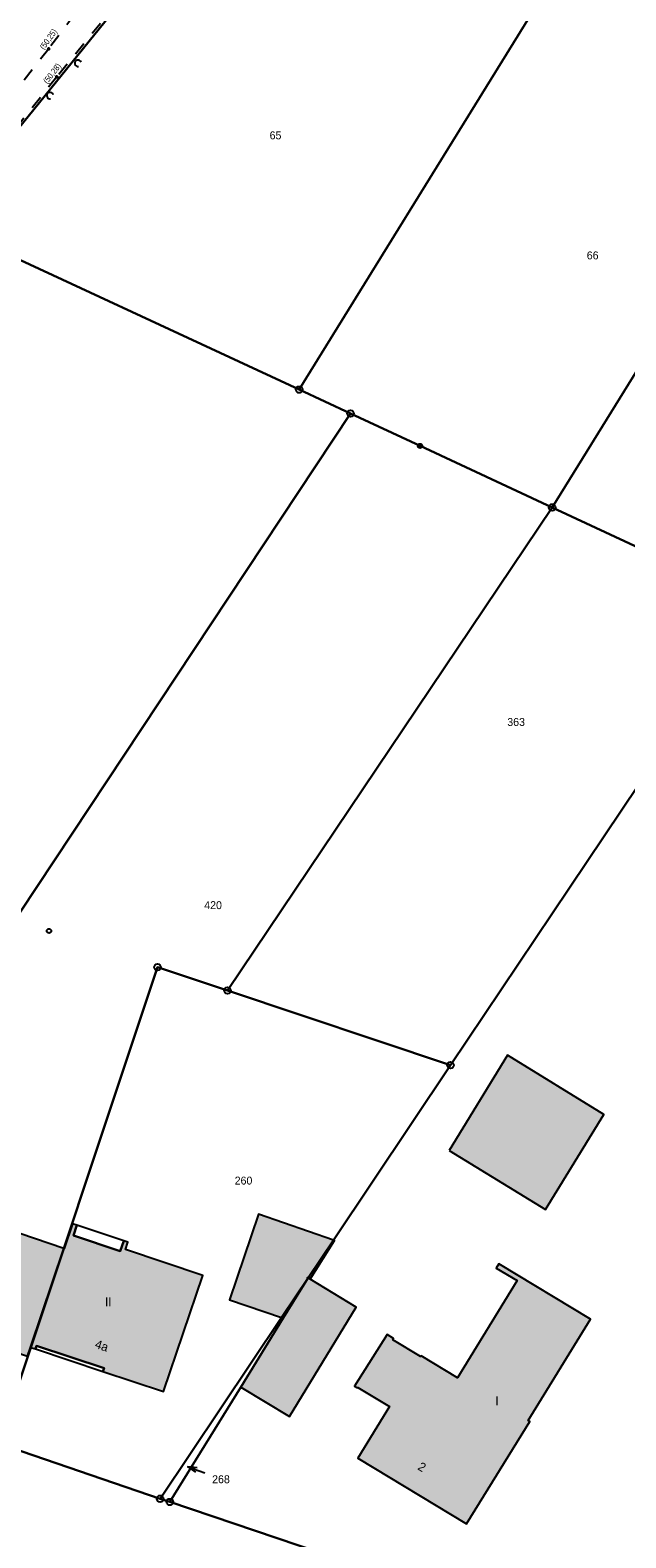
# Model space of a CAD drawing. Extents: x 2408905 to 2410405, y 5786105 to 5787663.
# Tile 21 of 43: x 2409959 to 2410004, y 5786737 to 5786851. Entities that reach past the tile are written whole.
import ezdxf

# ---------------------------------------------------------------- set-up
doc = ezdxf.new("R2010")
doc.units = 0
doc.linetypes.add('DASHED_70', pattern=[2, 1, -1])
for name, color, linetype in [('K100-FLST_GRENZEN', 40, 'Continuous'), ('K105-FLST_NUMMERN', 40, 'Continuous'), ('K125-GEB_LINIEN', 40, 'Continuous'), ('K125-GEB_LINIEN-FLAECHE', 2, 'Continuous'), ('K130-GEB_TEXTE', 40, 'Continuous'), ('K145-VERM_PKTE', 7, 'Continuous'), ('TOP-HOEHENI', 7, 'Continuous'), ('TOP-LINIEN', 7, 'Continuous'), ('TOP-SYMBOLE', 7, 'Continuous')]:
    doc.layers.add(name, color=color, linetype=linetype)
doc.styles.add('SIMPLEX', font='CONTINUOUS')

# ---------------------------------------------------------------- blocks, each defined once
blk = doc.blocks.new('233')
at = {"layer": 'K105-FLST_NUMMERN', "color": 7}
for points in [[(2, 0.5, 0), (0, 0, 0), (2, -0.5, 0)], [(0, 0, 0), (4, 0, 0)]]:
    blk.add_polyline3d(points, dxfattribs=at)
blk = doc.blocks.new('128')
at = {"color": 11, "linetype": 'Continuous'}
blk.add_circle((0, 0), 0.5, dxfattribs=at)
blk = doc.blocks.new('GRENZSTEIN')
at = {"color": 7, "linetype": 'Continuous'}
blk.add_circle((0, 0), 0.75, dxfattribs=at)
blk = doc.blocks.new('251')
at = {"color": 40, "linetype": 'Continuous'}
blk.add_circle((0, 0), 0.175, dxfattribs=at)
blk = doc.blocks.new('168')
at = {"color": 74, "linetype": 'Continuous'}
blk.add_arc((0, 0.001), 1, 318.61027, 221.38965, dxfattribs=at)
blk = doc.blocks.new('247')
at = {"layer": 'TOP-HOEHENI', "color": 30}
for points in [[(-0.375, 0, 0), (0.375, 0, 0)], [(0, -0.375, 0), (0, 0.375, 0)]]:
    blk.add_polyline3d(points, dxfattribs=at)

msp = doc.modelspace()

# ---------------------------------------------------------------- hatches: boundary and pattern name
at = {"layer": 'K125-GEB_LINIEN-FLAECHE'}
for color, points in [(33, [(2409991.117, 5786766.217), (2409998.406, 5786761.737), (2410002.807, 5786768.934), (2409995.523, 5786773.415)]), (32, [(2409959.444, 5786751.314), (2409961.953, 5786758.795), (2409947.36, 5786763.763), (2409946.061, 5786759.835), (2409950.813, 5786758.212), (2409949.377, 5786754.002), (2409959.218, 5786750.64)]), (33, [(2409978.561, 5786753.52), (2409980.443, 5786756.569), (2409980.581, 5786756.484), (2409982.428, 5786759.392), (2409982.352, 5786759.418), (2409976.684, 5786761.381), (2409974.498, 5786754.898), (2409978.429, 5786753.565)]), (32, [(2409961.953, 5786758.795), (2409959.444, 5786751.314), (2409959.814, 5786751.191), (2409959.893, 5786751.428), (2409964.997, 5786749.73), (2409964.918, 5786749.492), (2409969.495, 5786747.969), (2409972.471, 5786756.763), (2409966.612, 5786758.714), (2409966.798, 5786759.275), (2409966.485, 5786759.379), (2409966.222, 5786758.591), (2409962.682, 5786759.769), (2409962.944, 5786760.557), (2409962.621, 5786760.664), (2409961.993, 5786758.783)]), (32, [(2409984.179, 5786748.243), (2409984.205, 5786748.286), (2409986.584, 5786746.85), (2409984.206, 5786742.941), (2409992.413, 5786737.962), (2409997.2, 5786745.698), (2409997.083, 5786745.769), (2410001.812, 5786753.457), (2409994.857, 5786757.631), (2409994.667, 5786757.314), (2409996.253, 5786756.364), (2409991.734, 5786749.005), (2409988.979, 5786750.671), (2409988.948, 5786750.621), (2409986.844, 5786751.894), (2409986.906, 5786751.997), (2409986.427, 5786752.285), (2409983.956, 5786748.377)]), (33, [(2409975.348, 5786748.314), (2409979.022, 5786746.086), (2409984.076, 5786754.362), (2409980.581, 5786756.484), (2409980.443, 5786756.569), (2409978.561, 5786753.52)])]:
    msp.add_hatch(color=color, dxfattribs=at).paths.add_polyline_path(points)

# ---------------------------------------------------------------- linework, layer by layer
at = {"layer": 'K100-FLST_GRENZEN', "color": 7}
for points in [[(2409927.017, 5786815.023, 0), (2409933.571, 5786812.782, 0), (2409952.671, 5786836.352, 0), (2409983.654, 5786874.585, 0), (2409992.191, 5786885.136, 0), (2409999.148, 5786893.732, 0), (2410018.292, 5786917.389, 0), (2410032.896, 5786935.436, 0), (2410046.913, 5786926.055, 0), (2410063.964, 5786914.643, 0), (2410102.275, 5786889.004, 0), (2410103.827, 5786892.748, 0), (2410076.125, 5786911.295, 0), (2410074.033, 5786912.696, 0), (2410035.416, 5786938.551, 0), (2410029.762, 5786942.267, 0), (2410007.251, 5786914.486, 0), (2410003.508, 5786909.867, 0), (2409978.366, 5786878.841, 0), (2409978.187, 5786878.986, 0), (2409926.556, 5786815.18, 0), (2409927.017, 5786815.023, 0)], [(2409979.769, 5786823.777, 0), (2410012.182, 5786876.265, 0), (2409996.622, 5786885.884, 0), (2409992.191, 5786885.136, 0), (2409983.654, 5786874.585, 0), (2409952.671, 5786836.352, 0), (2409979.769, 5786823.777, 0)], [(2409983.643, 5786821.976, 0), (2409988.907, 5786819.522, 0), (2409998.897, 5786814.87, 0), (2410017.527, 5786844.974, 0), (2410021.186, 5786850.884, 0), (2410030.056, 5786865.215, 0), (2410012.182, 5786876.265, 0), (2409979.769, 5786823.777, 0), (2409983.643, 5786821.976, 0)], [(2410014.609, 5786807.555, 0), (2410018.134, 5786805.914, 0), (2410047.92, 5786854.171, 0), (2410030.056, 5786865.215, 0), (2410021.186, 5786850.884, 0), (2410017.527, 5786844.974, 0), (2409998.897, 5786814.87, 0), (2410014.609, 5786807.555, 0)], [(2409922.826, 5786782.663, 0), (2409928.526, 5786780.749, 0), (2409949.582, 5786773.686, 0), (2409950.68, 5786775.607, 0), (2409951.119, 5786776.375, 0), (2409953.342, 5786776.253, 0), (2409983.643, 5786821.976, 0), (2409979.769, 5786823.777, 0), (2409952.671, 5786836.352, 0), (2409933.571, 5786812.782, 0), (2409923.502, 5786793.944, 0), (2409919.074, 5786783.92, 0), (2409922.826, 5786782.663, 0)], [(2409937.26, 5786750.714, 0), (2409957.004, 5786744.042, 0), (2409969.05, 5786780.08, 0), (2409974.339, 5786778.309, 0), (2409998.897, 5786814.87, 0), (2409988.907, 5786819.522, 0), (2409983.643, 5786821.976, 0), (2409953.342, 5786776.253, 0), (2409940.691, 5786757.162, 0), (2409937.26, 5786750.714, 0)], [(2409991.215, 5786772.657, 0), (2410000.221, 5786786.092, 0), (2410014.609, 5786807.555, 0), (2409998.897, 5786814.87, 0), (2409974.339, 5786778.309, 0), (2409991.215, 5786772.657, 0)], [(2409969.979, 5786739.614, 0), (2410002.225, 5786728.715, 0), (2410026.732, 5786768.42, 0), (2410042.789, 5786794.435, 0), (2410018.134, 5786805.914, 0), (2410014.609, 5786807.555, 0), (2410000.221, 5786786.092, 0), (2409991.215, 5786772.657, 0), (2409982.352, 5786759.418, 0), (2409980.443, 5786756.569, 0), (2409978.561, 5786753.52, 0), (2409975.348, 5786748.314, 0), (2409969.979, 5786739.614, 0)], [(2409957.004, 5786744.042, 0), (2409969.244, 5786739.863, 0), (2409978.429, 5786753.565, 0), (2409980.443, 5786756.569, 0), (2409982.352, 5786759.418, 0), (2409991.215, 5786772.657, 0), (2409974.339, 5786778.309, 0), (2409969.05, 5786780.08, 0), (2409957.004, 5786744.042, 0)], [(2409969.979, 5786739.614, 0), (2409975.348, 5786748.314, 0), (2409978.561, 5786753.52, 0), (2409980.443, 5786756.569, 0), (2409978.429, 5786753.565, 0), (2409969.244, 5786739.863, 0), (2409969.979, 5786739.614, 0)]]:
    msp.add_polyline3d(points, close=True, dxfattribs=at)
msp.add_polyline3d([(2409848.828, 5786772.282, 0), (2409877.222, 5786762.621, 0), (2409900.322, 5786754.761, 0), (2409914.517, 5786749.931, 0), (2409928.758, 5786745.049, 0), (2409938.966, 5786741.55, 0), (2409965.507, 5786732.608, 0), (2409997.895, 5786721.695, 0), (2410000.046, 5786725.184, 0), (2410002.225, 5786728.715, 0), (2409969.979, 5786739.614, 0), (2409969.244, 5786739.863, 0), (2409957.004, 5786744.042, 0), (2409937.26, 5786750.714, 0), (2409936.572, 5786750.946, 0), (2409912.41, 5786759.111, 0), (2409899.199, 5786763.538, 0), (2409876.484, 5786771.277, 0), (2409857.606, 5786777.721, 0)], dxfattribs=at)
at = {"layer": 'K125-GEB_LINIEN', "color": 32}
for points in [[(2409991.117, 5786766.217, 0), (2409998.406, 5786761.737, 0), (2410002.807, 5786768.934, 0), (2409995.523, 5786773.415, 0), (2409991.117, 5786766.217, 0)], [(2409959.444, 5786751.314, 0), (2409961.953, 5786758.795, 0), (2409947.36, 5786763.763, 0), (2409946.061, 5786759.835, 0), (2409950.813, 5786758.212, 0), (2409949.377, 5786754.002, 0), (2409959.218, 5786750.64, 0), (2409959.444, 5786751.314, 0)], [(2409978.561, 5786753.52, 0), (2409980.443, 5786756.569, 0), (2409980.581, 5786756.484, 0), (2409982.428, 5786759.392, 0), (2409982.352, 5786759.418, 0), (2409976.684, 5786761.381, 0), (2409974.498, 5786754.898, 0), (2409978.429, 5786753.565, 0), (2409978.561, 5786753.52, 0)], [(2409961.953, 5786758.795, 0), (2409959.444, 5786751.314, 0), (2409959.814, 5786751.191, 0), (2409959.893, 5786751.428, 0), (2409964.997, 5786749.73, 0), (2409964.918, 5786749.492, 0), (2409969.495, 5786747.969, 0), (2409972.471, 5786756.763, 0), (2409966.612, 5786758.714, 0), (2409966.798, 5786759.275, 0), (2409966.485, 5786759.379, 0), (2409966.222, 5786758.591, 0), (2409962.682, 5786759.769, 0), (2409962.944, 5786760.557, 0), (2409962.621, 5786760.664, 0), (2409961.993, 5786758.783, 0), (2409961.953, 5786758.795, 0)], [(2409984.179, 5786748.243, 0), (2409984.205, 5786748.286, 0), (2409986.584, 5786746.85, 0), (2409984.206, 5786742.941, 0), (2409992.413, 5786737.962, 0), (2409997.2, 5786745.698, 0), (2409997.083, 5786745.769, 0), (2410001.812, 5786753.457, 0), (2409994.857, 5786757.631, 0), (2409994.667, 5786757.314, 0), (2409996.253, 5786756.364, 0), (2409991.734, 5786749.005, 0), (2409988.979, 5786750.671, 0), (2409988.948, 5786750.621, 0), (2409986.844, 5786751.894, 0), (2409986.906, 5786751.997, 0), (2409986.427, 5786752.285, 0), (2409983.956, 5786748.377, 0), (2409984.179, 5786748.243, 0)], [(2409975.348, 5786748.314, 0), (2409979.022, 5786746.086, 0), (2409984.076, 5786754.362, 0), (2409980.581, 5786756.484, 0), (2409980.443, 5786756.569, 0), (2409978.561, 5786753.52, 0), (2409975.348, 5786748.314, 0)]]:
    msp.add_polyline3d(points, dxfattribs=at)
at = {"layer": 'K125-GEB_LINIEN', "color": 40}
for points in [[(2409962.944, 5786760.557, 0), (2409962.682, 5786759.769, 0), (2409966.222, 5786758.591, 0), (2409966.485, 5786759.379, 0), (2409962.944, 5786760.557, 0)], [(2409959.893, 5786751.428, 0), (2409959.814, 5786751.191, 0), (2409964.918, 5786749.492, 0), (2409964.997, 5786749.73, 0), (2409959.893, 5786751.428, 0)]]:
    msp.add_polyline3d(points, close=True, dxfattribs=at)
at = {"layer": 'TOP-LINIEN', "color": 132, "linetype": 'DASHED_70'}
for p, q in [((2409973.599, 5786866.57, 50.235), (2409960.811, 5786849.554, 50.246)), ((2409971.046, 5786859.244, 50.384), (2409961.432, 5786847.447, 50.28)), ((2409960.811, 5786849.554, 50.246), (2409952.757, 5786839.371, 50.219)), ((2409961.432, 5786847.447, 50.28), (2409952.459, 5786836.202, 50.287))]:
    msp.add_line(p, q, dxfattribs=at)

# ---------------------------------------------------------------- block references
at = {"layer": 'K100-FLST_GRENZEN', "xscale": 0.333, "yscale": 0.333}
for name, p in [('GRENZSTEIN', (2409979.769, 5786823.777)), ('GRENZSTEIN', (2409983.643, 5786821.976)), ('GRENZSTEIN', (2409998.897, 5786814.87)), ('GRENZSTEIN', (2409969.05, 5786780.08)), ('GRENZSTEIN', (2409974.339, 5786778.309)), ('GRENZSTEIN', (2409991.215, 5786772.657)), ('251', (2409980.443, 5786756.569)), ('GRENZSTEIN', (2409969.244, 5786739.863)), ('GRENZSTEIN', (2409969.979, 5786739.614))]:
    msp.add_blockref(name, p, dxfattribs=at)
at = {"layer": 'K105-FLST_NUMMERN', "xscale": 0.341, "yscale": 0.341, "rotation": 340.472}
msp.add_blockref('233', (2409971.338, 5786742.268), dxfattribs=at)
at = {"layer": 'K145-VERM_PKTE', "xscale": 0.333, "yscale": 0.333}
for p in [(2409988.907, 5786819.522), (2409960.837, 5786782.823)]:
    msp.add_blockref('128', p, dxfattribs=at)
at = {"layer": 'TOP-HOEHENI', "xscale": 0.333, "yscale": 0.333}
for p in [(2409960.811, 5786849.554, 50.251), (2409961.432, 5786847.447, 50.281)]:
    msp.add_blockref('247', p, dxfattribs=at)
at = {"layer": 'TOP-SYMBOLE', "xscale": 0.25, "yscale": 0.25, "rotation": 57.99999999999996}
for p in [(2409963.029, 5786848.471), (2409960.92, 5786846.023)]:
    msp.add_blockref('168', p, dxfattribs=at)

# ---------------------------------------------------------------- texts
at = {"layer": 'K105-FLST_NUMMERN', "color": 7, "linetype": 'Continuous', "style": 'SIMPLEX'}
for s, p in [('65', (2409977.525, 5786842.719, 50.009)), ('66', (2410001.52, 5786833.634, 50.009)), ('363', (2409995.505, 5786798.331, 50.009)), ('420', (2409972.58, 5786784.473, 50.009)), ('260', (2409974.881, 5786763.632, 50.009)), ('268', (2409973.177, 5786741.035, 50.009))]:
    msp.add_text(s, height=0.6, dxfattribs=at).set_placement(p)
at = {"layer": 'K130-GEB_TEXTE', "color": 7, "linetype": 'Continuous', "style": 'SIMPLEX'}
for s, p in [('II', (2409965.073, 5786754.429)), ('I', (2409994.602, 5786746.935))]:
    msp.add_text(s, height=0.666, dxfattribs=at).set_placement(p)
for s, rotation, p in [('4a', 341.374, (2409964.256, 5786751.289)), ('2', 328.644, (2409988.671, 5786742.109))]:
    msp.add_text(s, height=0.666, rotation=rotation, dxfattribs=at).set_placement(p)
at = {"layer": 'TOP-HOEHENI', "color": 251, "linetype": 'Continuous', "lineweight": 9, "style": 'SIMPLEX', "width": 0.8}
for s, rotation, p in [('(50,25)', 54, (2409960.46, 5786849.461)), ('(50,28)', 52, (2409960.709, 5786846.88))]:
    msp.add_text(s, height=0.45, rotation=rotation, dxfattribs=at).set_placement(p)

doc.saveas('drawing.dxf')
